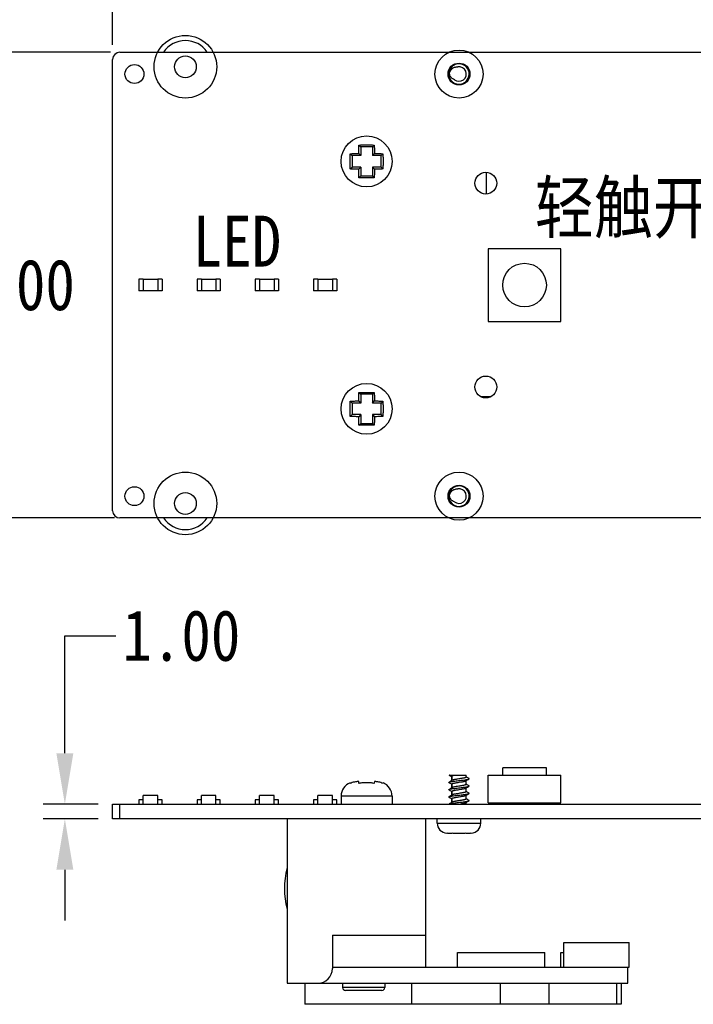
# Model space of a CAD drawing. Extents: x 0 to 297, y 0 to 210.
# Tile 19 of 23: x 55 to 101, y 102 to 169. Entities that reach past the tile are written whole.
import ezdxf

# ---------------------------------------------------------------- set-up
doc = ezdxf.new("R2010")
doc.units = 0
doc.header["$LTSCALE"] = 16.335
doc.header["$PDMODE"] = 3
doc.header["$PDSIZE"] = 8
doc.layers.get('0').update_dxf_attribs({"linetype": 'CONTINUOUS'})
doc.layers.get('DEFPOINTS').update_dxf_attribs({"linetype": 'CONTINUOUS'})
doc.layers.add('02___PRT_ALL_AXES', color=7, linetype='CONTINUOUS')
doc.layers.add('06___PRT_ALL_SURFS', color=7, linetype='CONTINUOUS')
doc.styles.get("Standard").update_dxf_attribs({"font": 'txt', "width": 0.85})
doc.styles.add('样式_1', font='txt', dxfattribs={"width": 0.85})
doc.dimstyles.get("Standard").update_dxf_attribs({"dimtxt": 3.5, "dimasz": 3.5, "dimexe": 1.5, "dimexo": 1, "dimtad": 1, "dimtxsty": 'STANDARD', "dimcen": 0.09, "dimazin": 3, "dimtol": 1, "dimtp": 0.01, "dimtm": 0.01, "dimtfac": 1, "dimtofl": 0, "dimtmove": 0, "dimatfit": 3, "dimtolj": 1})

# ---------------------------------------------------------------- blocks, each defined once
blk = doc.blocks.new('*D7')
at = {"color": 0}
for p, q in [((61.529, 167.432), (61.529, 177.077)), ((157.529, 167.432), (157.529, 177.077)), ((65.029, 175.577), (103.813, 175.577)), ((154.029, 175.577), (115.245, 175.577))]:
    blk.add_line(p, q, dxfattribs=at)
for points in [[(65.029, 176.16), (65.029, 174.993), (61.529, 175.577)], [(154.029, 176.16), (154.029, 174.993), (157.529, 175.577)]]:
    blk.add_solid(points, dxfattribs=at)
at = {"layer": 'DEFPOINTS', "color": 0}
for p in [(157.529, 175.577), (61.529, 166.432), (157.529, 166.432)]:
    blk.add_point(p, dxfattribs=at)
at = {"color": 0, "insert": (109.529, 175.577), "char_height": 3.5, "attachment_point": 5, "style": '样式_1'}
blk.add_mtext('\\A1;96.00', dxfattribs=at)
blk = doc.blocks.new('*D8')
at = {"color": 0}
for p, q in [((61.382, 166.932), (52.374, 166.932)), ((53.874, 163.432), (53.874, 153.307)), ((53.874, 138.432), (53.874, 148.557)), ((61.65, 134.932), (52.374, 134.932))]:
    blk.add_line(p, q, dxfattribs=at)
for points in [[(53.29, 163.432), (54.457, 163.432), (53.874, 166.932)], [(53.29, 138.432), (54.457, 138.432), (53.874, 134.932)]]:
    blk.add_solid(points, dxfattribs=at)
at = {"layer": 'DEFPOINTS', "color": 0}
for p in [(62.382, 166.932), (53.874, 134.932), (62.65, 134.932)]:
    blk.add_point(p, dxfattribs=at)
at = {"color": 0, "insert": (53.874, 150.932), "char_height": 3.5, "attachment_point": 5, "style": '样式_1'}
blk.add_mtext('\\A1;32.00', dxfattribs=at)
blk = doc.blocks.new('*D9')
at = {"color": 0}
for p, q in [((58.247, 118.771), (58.247, 126.841)), ((58.247, 126.841), (61.747, 126.841)), ((60.529, 115.271), (56.747, 115.271)), ((60.529, 114.271), (56.747, 114.271)), ((58.247, 110.771), (58.247, 107.271))]:
    blk.add_line(p, q, dxfattribs=at)
for points in [[(57.664, 118.771), (58.83, 118.771), (58.247, 115.271)], [(57.664, 110.771), (58.83, 110.771), (58.247, 114.271)]]:
    blk.add_solid(points, dxfattribs=at)
at = {"layer": 'DEFPOINTS', "color": 0}
for p in [(61.529, 115.271), (58.247, 114.271), (61.529, 114.271)]:
    blk.add_point(p, dxfattribs=at)
at = {"color": 0, "insert": (66.256, 126.841), "char_height": 3.5, "attachment_point": 5, "style": '样式_1'}
blk.add_mtext('\\A1;1.00', dxfattribs=at)

msp = doc.modelspace()

# ---------------------------------------------------------------- linework, layer by layer
at = {"color": 7, "linetype": 'CONTINUOUS'}
for p, q in [((61.529, 135.432), (61.529, 166.432)), ((62.029, 166.932), (157.029, 166.932)), ((84.838, 165.789), (84.763, 165.843)), ((78.456, 160.554), (78.579, 160.432)), ((78.579, 160.432), (78.579, 159.832)), ((79.379, 160.432), (78.579, 160.432)), ((79.502, 160.554), (79.379, 160.432)), ((79.379, 160.432), (79.379, 159.832)), ((77.856, 159.954), (77.979, 159.832)), ((77.979, 159.832), (77.979, 159.032)), ((78.579, 159.832), (77.979, 159.832)), ((78.579, 159.832), (78.438, 159.972)), ((79.379, 159.832), (79.52, 159.972)), ((79.979, 159.832), (79.379, 159.832)), ((80.102, 159.954), (79.979, 159.832)), ((79.979, 159.032), (79.979, 159.832)), ((77.856, 158.909), (77.979, 159.032)), ((78.579, 159.032), (77.979, 159.032)), ((78.579, 159.032), (78.438, 158.891)), ((78.579, 159.032), (78.579, 158.432)), ((79.379, 159.032), (79.379, 158.432)), ((79.379, 159.032), (79.52, 158.891)), ((79.979, 159.032), (79.379, 159.032)), ((80.102, 158.909), (79.979, 159.032)), ((78.456, 158.309), (78.579, 158.432)), ((78.579, 158.432), (79.379, 158.432)), ((79.502, 158.309), (79.379, 158.432)), ((87.329, 153.432), (87.329, 148.432)), ((92.329, 153.432), (87.329, 153.432)), ((92.329, 148.432), (92.329, 153.432)), ((63.329, 151.332), (63.329, 150.532)), ((63.629, 151.332), (63.329, 151.332)), ((63.629, 151.332), (63.629, 150.532)), ((64.629, 151.322), (63.629, 151.322)), ((64.629, 151.332), (64.629, 150.532)), ((64.929, 151.332), (64.629, 151.332)), ((64.929, 151.332), (64.929, 150.532)), ((67.329, 151.332), (67.329, 150.532)), ((67.629, 151.332), (67.329, 151.332)), ((67.629, 151.332), (67.629, 150.532)), ((68.629, 151.322), (67.629, 151.322)), ((68.629, 151.332), (68.629, 150.532)), ((68.929, 151.332), (68.629, 151.332)), ((68.929, 151.332), (68.929, 150.532)), ((71.329, 151.332), (71.329, 150.532)), ((71.629, 151.332), (71.329, 151.332)), ((71.629, 151.332), (71.629, 150.532)), ((72.629, 151.322), (71.629, 151.322)), ((72.629, 151.332), (72.629, 150.532)), ((72.929, 151.332), (72.629, 151.332)), ((72.929, 151.332), (72.929, 150.532)), ((75.329, 151.332), (75.329, 150.532)), ((75.629, 151.332), (75.329, 151.332)), ((75.629, 151.332), (75.629, 150.532)), ((76.629, 151.322), (75.629, 151.322)), ((76.629, 151.332), (76.629, 150.532)), ((76.929, 151.332), (76.629, 151.332)), ((76.929, 151.332), (76.929, 150.532)), ((63.629, 150.532), (63.329, 150.532)), ((64.629, 150.542), (63.629, 150.542)), ((64.929, 150.532), (64.629, 150.532)), ((67.629, 150.532), (67.329, 150.532)), ((68.629, 150.542), (67.629, 150.542)), ((68.929, 150.532), (68.629, 150.532)), ((71.629, 150.532), (71.329, 150.532)), ((72.629, 150.542), (71.629, 150.542)), ((72.929, 150.532), (72.629, 150.532)), ((75.629, 150.532), (75.329, 150.532)), ((76.629, 150.542), (75.629, 150.542)), ((76.929, 150.532), (76.629, 150.532)), ((87.329, 148.432), (92.329, 148.432)), ((78.456, 143.554), (78.579, 143.432)), ((78.579, 143.432), (78.579, 142.832)), ((79.379, 143.432), (78.579, 143.432)), ((79.502, 143.554), (79.379, 143.432)), ((79.379, 143.432), (79.379, 142.832)), ((77.856, 142.954), (77.979, 142.832)), ((77.979, 142.832), (77.979, 142.032)), ((78.579, 142.832), (77.979, 142.832)), ((78.579, 142.832), (78.438, 142.972)), ((79.379, 142.832), (79.52, 142.972)), ((79.979, 142.832), (79.379, 142.832)), ((80.102, 142.954), (79.979, 142.832)), ((79.979, 142.032), (79.979, 142.832)), ((77.856, 141.909), (77.979, 142.032)), ((78.579, 142.032), (77.979, 142.032)), ((78.579, 142.032), (78.438, 141.891)), ((78.456, 141.309), (78.579, 141.432)), ((78.579, 142.032), (78.579, 141.432)), ((78.579, 141.432), (79.379, 141.432)), ((79.379, 142.032), (79.379, 141.432)), ((79.379, 142.032), (79.52, 141.891)), ((79.979, 142.032), (79.379, 142.032)), ((79.502, 141.309), (79.379, 141.432)), ((80.102, 141.909), (79.979, 142.032)), ((84.838, 136.789), (84.763, 136.843)), ((157.029, 134.932), (62.029, 134.932)), ((88.329, 117.271), (88.329, 117.771)), ((91.329, 117.771), (88.329, 117.771)), ((91.329, 117.271), (91.329, 117.771)), ((84.667, 117.271), (85.829, 117.271)), ((84.675, 117.246), (84.719, 117.219)), ((84.719, 117.219), (84.771, 117.187)), ((84.829, 117.172), (84.829, 116.894)), ((85.834, 117.141), (85.829, 117.144)), ((85.892, 117.106), (85.834, 117.141)), ((85.943, 117.076), (85.892, 117.106)), ((86.016, 117.033), (85.943, 117.076)), ((87.329, 115.371), (87.329, 117.271)), ((87.329, 117.271), (92.329, 117.271)), ((92.329, 115.371), (92.329, 117.271)), ((77.856, 116.694), (77.849, 116.746)), ((78.456, 116.694), (78.438, 116.821)), ((79.52, 116.821), (79.502, 116.694)), ((80.109, 116.746), (80.102, 116.694)), ((84.688, 116.81), (84.642, 116.783)), ((84.642, 116.752), (84.714, 116.71)), ((84.741, 116.841), (84.688, 116.81)), ((84.714, 116.71), (84.765, 116.68)), ((84.79, 116.87), (84.741, 116.841)), ((84.79, 116.37), (84.741, 116.341)), ((84.765, 116.68), (84.824, 116.644)), ((84.847, 116.905), (84.79, 116.87)), ((84.847, 116.405), (84.79, 116.37)), ((84.824, 116.644), (84.829, 116.642)), ((84.829, 116.652), (84.829, 116.394)), ((85.811, 116.881), (85.869, 116.916)), ((85.811, 116.381), (85.869, 116.416)), ((85.834, 116.641), (85.829, 116.644)), ((85.892, 116.606), (85.834, 116.641)), ((85.869, 116.916), (85.918, 116.945)), ((85.869, 116.416), (85.918, 116.445)), ((85.943, 116.576), (85.892, 116.606)), ((85.918, 116.945), (85.971, 116.976)), ((85.918, 116.445), (85.971, 116.476)), ((86.016, 116.533), (85.943, 116.576)), ((85.971, 116.976), (86.016, 117.002)), ((85.971, 116.476), (86.016, 116.502)), ((63.629, 115.271), (63.629, 115.871)), ((64.629, 115.871), (63.629, 115.871)), ((64.629, 115.271), (64.629, 115.871)), ((67.629, 115.271), (67.629, 115.871)), ((68.629, 115.871), (67.629, 115.871)), ((68.629, 115.271), (68.629, 115.871)), ((71.629, 115.271), (71.629, 115.871)), ((72.629, 115.871), (71.629, 115.871)), ((72.629, 115.271), (72.629, 115.871)), ((75.629, 115.271), (75.629, 115.871)), ((76.629, 115.871), (75.629, 115.871)), ((76.629, 115.271), (76.629, 115.871)), ((77.229, 115.821), (77.229, 115.271)), ((80.729, 115.821), (77.229, 115.821)), ((80.729, 115.821), (80.729, 115.271)), ((84.688, 116.31), (84.642, 116.283)), ((84.642, 116.252), (84.714, 116.21)), ((84.688, 115.81), (84.642, 115.783)), ((84.642, 115.752), (84.714, 115.71)), ((84.741, 116.341), (84.688, 116.31)), ((84.741, 115.841), (84.688, 115.81)), ((84.714, 116.21), (84.765, 116.18)), ((84.714, 115.71), (84.765, 115.68)), ((84.79, 115.87), (84.741, 115.841)), ((84.765, 116.18), (84.824, 116.144)), ((84.765, 115.68), (84.824, 115.644)), ((84.847, 115.905), (84.79, 115.87)), ((84.824, 116.144), (84.829, 116.142)), ((84.829, 116.152), (84.829, 115.894)), ((85.811, 115.881), (85.869, 115.916)), ((85.834, 116.141), (85.829, 116.144)), ((85.892, 116.106), (85.834, 116.141)), ((85.869, 115.916), (85.918, 115.945)), ((85.943, 116.076), (85.892, 116.106)), ((85.918, 115.945), (85.971, 115.976)), ((86.016, 116.033), (85.943, 116.076)), ((85.971, 115.976), (86.016, 116.002)), ((61.529, 114.271), (61.529, 115.271)), ((61.529, 115.271), (65.573, 115.271)), ((62.029, 114.271), (62.029, 115.271)), ((63.329, 115.571), (63.329, 115.271)), ((63.629, 115.571), (63.329, 115.571)), ((64.929, 115.571), (64.629, 115.571)), ((64.929, 115.271), (64.929, 115.571)), ((67.329, 115.571), (67.329, 115.271)), ((67.629, 115.571), (67.329, 115.571)), ((67.485, 115.271), (84.852, 115.271)), ((68.929, 115.571), (68.629, 115.571)), ((68.929, 115.271), (68.929, 115.571)), ((71.329, 115.571), (71.329, 115.271)), ((71.629, 115.571), (71.329, 115.571)), ((72.929, 115.571), (72.629, 115.571)), ((72.929, 115.271), (72.929, 115.571)), ((75.329, 115.571), (75.329, 115.271)), ((75.629, 115.571), (75.329, 115.571)), ((76.929, 115.571), (76.629, 115.571)), ((76.929, 115.271), (76.929, 115.571)), ((84.688, 115.31), (84.642, 115.283)), ((84.741, 115.341), (84.688, 115.31)), ((84.79, 115.37), (84.741, 115.341)), ((84.847, 115.405), (84.79, 115.37)), ((84.824, 115.644), (84.829, 115.642)), ((84.829, 115.652), (84.829, 115.394)), ((85.811, 115.381), (85.869, 115.416)), ((85.834, 115.641), (85.829, 115.644)), ((85.892, 115.606), (85.834, 115.641)), ((85.869, 115.416), (85.918, 115.445)), ((85.943, 115.576), (85.892, 115.606)), ((85.918, 115.445), (85.971, 115.476)), ((86.016, 115.533), (85.943, 115.576)), ((85.971, 115.476), (86.016, 115.502)), ((86.354, 115.271), (109.852, 115.271)), ((87.329, 115.371), (92.329, 115.371)), ((65.533, 114.271), (61.529, 114.271)), ((146.533, 114.271), (67.525, 114.271)), ((83.029, 114.271), (83.029, 104.071)), ((83.829, 113.971), (86.829, 113.971)), ((84.488, 113.272), (84.491, 113.292)), ((84.652, 113.272), (84.65, 113.272)), ((84.697, 113.271), (84.838, 113.271)), ((84.838, 113.271), (84.841, 113.292)), ((85.817, 113.292), (85.82, 113.271)), ((85.82, 113.271), (85.961, 113.271)), ((86.008, 113.272), (86.006, 113.272)), ((86.167, 113.292), (86.17, 113.272)), ((76.629, 106.271), (76.629, 103.971)), ((76.629, 106.271), (83.029, 106.271)), ((92.529, 104.071), (92.529, 105.771)), ((85.229, 104.071), (85.229, 105.071)), ((91.218, 104.071), (91.218, 105.071)), ((92.331, 104.071), (92.331, 105.071)), ((76.629, 104.071), (97.029, 104.071)), ((96.929, 102.971), (96.929, 104.071)), ((73.529, 102.971), (96.929, 102.971)), ((74.739, 102.971), (74.739, 101.521)), ((77.329, 102.971), (77.329, 102.671)), ((80.229, 102.971), (80.229, 102.671)), ((82.059, 102.971), (82.059, 101.521)), ((88.149, 102.971), (88.149, 101.521)), ((91.489, 102.971), (91.489, 101.521)), ((96.149, 102.971), (96.149, 101.521)), ((96.469, 102.971), (96.469, 101.521)), ((80.229, 102.671), (77.329, 102.671)), ((80.029, 102.471), (77.529, 102.471))]:
    msp.add_line(p, q, dxfattribs=at)
at = {"color": 5, "linetype": 'CONTINUOUS'}
for p, q in [((65.573, 115.271), (67.485, 115.271)), ((84.852, 115.271), (86.354, 115.271)), ((67.525, 114.271), (65.533, 114.271))]:
    msp.add_line(p, q, dxfattribs=at)
at = {"color": 7, "linetype": 'CONTINUOUS'}
msp.add_lwpolyline([(84.771, 117.187), (84.82, 117.158), (84.829, 117.152)], dxfattribs=at)
at = {"color": 5, "linetype": 'CONTINUOUS'}
for centre, radius in [((66.529, 165.932), 2.15), ((85.329, 165.432), 1.65), ((66.529, 135.932), 2.15), ((85.329, 136.432), 1.65)]:
    msp.add_circle(centre, radius, dxfattribs=at)
at = {"color": 7, "linetype": 'CONTINUOUS'}
for centre, radius in [((66.529, 165.932), 0.75), ((63.029, 165.432), 0.65), ((85.329, 165.432), 0.75), ((78.979, 159.432), 1.75), ((87.169, 157.932), 0.75), ((89.829, 150.932), 1.5), ((78.979, 142.432), 1.75), ((87.169, 143.932), 0.75), ((63.029, 136.432), 0.65), ((66.529, 135.932), 0.75), ((85.329, 136.432), 0.75)]:
    msp.add_circle(centre, radius, dxfattribs=at)
at = {"color": 5, "linetype": 'CONTINUOUS'}
for centre, start, end in [((66.529, 165.932), 33.75722, 146.24278), ((66.529, 135.932), 213.75722, 326.24278)]:
    msp.add_arc(centre, 1.8, start, end, dxfattribs=at)
at = {"color": 7, "linetype": 'CONTINUOUS'}
for centre, radius, start, end in [((62.029, 166.432), 0.5, 90, 180), ((85.329, 165.432), 0.7, 145.35855, 255.39595), ((85.328, 165.432), 0.699, 144.22917, 145.35832), ((85.329, 165.432), 0.7, 78.79254, 143.99997), ((85.329, 165.432), 0.5, 230.58516, 99.31163), ((85.329, 165.432), 0.7, 257.66045, 76.52802), ((85.329, 165.433), 0.699, 76.52446, 78.79175), ((85.329, 165.432), 0.7, 255.39921, 257.66309), ((85.329, 136.432), 0.7, 145.35855, 255.39595), ((85.328, 136.432), 0.699, 144.22917, 145.35832), ((85.329, 136.432), 0.7, 78.79254, 143.99997), ((85.329, 136.432), 0.5, 230.58516, 99.31163), ((85.329, 136.432), 0.7, 257.66045, 76.52802), ((85.329, 136.433), 0.699, 76.52446, 78.79175), ((62.029, 135.432), 0.5, 180, 270), ((85.329, 136.432), 0.7, 255.39921, 257.66309), ((78.229, 115.821), 1, 112.33431, 180), ((78.455, 115.043), 1.779, 90.53836, 93.633), ((79.503, 115.043), 1.779, 86.36676, 89.4614), ((79.729, 115.821), 1, 0, 67.66569), ((84.529, 113.971), 0.7, 180, 266.65582), ((86.129, 113.971), 0.7, 273.34418, 360), ((84.697, 114.359), 1.088, 267.61035, 270.01165), ((85.961, 114.359), 1.088, 269.98835, 272.38965), ((78.329, 109.471), 5, 163.79256, 196.20744), ((75.629, 103.971), 1, 270, 360), ((77.529, 102.671), 0.2, 180, 270), ((80.029, 102.671), 0.2, 270, 360)]:
    msp.add_arc(centre, radius, start, end, dxfattribs=at)
for points, knots in [([(84.763, 165.843), (84.743, 165.81), (84.708, 165.742), (84.674, 165.632), (84.659, 165.518), (84.662, 165.441), (84.667, 165.403)], [0, 0, 0, 0, 0.250077, 0.500108, 0.75008, 1, 1, 1, 1]), ([(84.667, 165.403), (84.67, 165.439), (84.681, 165.51), (84.716, 165.612), (84.768, 165.707), (84.813, 165.763), (84.838, 165.789)], [0, 0, 0, 0, 0.250014, 0.500018, 0.750013, 1, 1, 1, 1]), ([(84.838, 165.789), (84.865, 165.813), (84.926, 165.857), (85.027, 165.903), (85.137, 165.928), (85.211, 165.929), (85.248, 165.925)], [0, 0, 0, 0, 0.250048, 0.500068, 0.750055, 1, 1, 1, 1]), ([(85.012, 165.045), (84.971, 165.059), (84.912, 165.087), (84.843, 165.139), (84.781, 165.198), (84.717, 165.284), (84.681, 165.363), (84.667, 165.403)], [0, 0, 0, 0, 0.24978, 0.374926, 0.500082, 0.75001, 1, 1, 1, 1]), ([(78.438, 159.972), (78.439, 160.072), (78.441, 160.266), (78.45, 160.46), (78.456, 160.554)], [0, 0, 0, 0, 0.512553, 1, 1, 1, 1]), ([(78.456, 160.554), (78.543, 160.557), (78.717, 160.561), (78.891, 160.562), (78.979, 160.562)], [0, 0, 0, 0, 0.497282, 1, 1, 1, 1]), ([(78.979, 160.562), (79.067, 160.562), (79.241, 160.561), (79.415, 160.557), (79.502, 160.554)], [0, 0, 0, 0, 0.502729, 1, 1, 1, 1]), ([(79.502, 160.554), (79.508, 160.46), (79.517, 160.266), (79.519, 160.072), (79.52, 159.972)], [0, 0, 0, 0, 0.487449, 1, 1, 1, 1]), ([(77.856, 158.909), (77.854, 158.996), (77.85, 159.17), (77.848, 159.432), (77.85, 159.693), (77.854, 159.868), (77.856, 159.954)], [0, 0, 0, 0, 0.248647, 0.5, 0.751353, 1, 1, 1, 1]), ([(77.856, 159.954), (77.951, 159.961), (78.145, 159.97), (78.339, 159.972), (78.438, 159.972)], [0, 0, 0, 0, 0.487411, 1, 1, 1, 1]), ([(79.52, 159.972), (79.619, 159.972), (79.813, 159.97), (80.007, 159.961), (80.102, 159.954)], [0, 0, 0, 0, 0.512593, 1, 1, 1, 1]), ([(80.102, 159.954), (80.104, 159.868), (80.108, 159.693), (80.11, 159.432), (80.108, 159.17), (80.104, 158.996), (80.102, 158.909)], [0, 0, 0, 0, 0.248647, 0.5, 0.751353, 1, 1, 1, 1]), ([(78.438, 158.891), (78.339, 158.891), (78.145, 158.894), (77.951, 158.902), (77.856, 158.909)], [0, 0, 0, 0, 0.512593, 1, 1, 1, 1]), ([(78.456, 158.309), (78.45, 158.403), (78.441, 158.597), (78.439, 158.792), (78.438, 158.891)], [0, 0, 0, 0, 0.487449, 1, 1, 1, 1]), ([(78.979, 158.302), (78.891, 158.302), (78.717, 158.303), (78.543, 158.306), (78.456, 158.309)], [0, 0, 0, 0, 0.502729, 1, 1, 1, 1]), ([(79.502, 158.309), (79.415, 158.306), (79.241, 158.303), (79.067, 158.302), (78.979, 158.302)], [0, 0, 0, 0, 0.497282, 1, 1, 1, 1]), ([(79.52, 158.891), (79.519, 158.792), (79.517, 158.597), (79.508, 158.403), (79.502, 158.309)], [0, 0, 0, 0, 0.512553, 1, 1, 1, 1]), ([(80.102, 158.909), (80.007, 158.902), (79.813, 158.894), (79.619, 158.891), (79.52, 158.891)], [0, 0, 0, 0, 0.487411, 1, 1, 1, 1]), ([(78.438, 142.972), (78.439, 143.072), (78.441, 143.266), (78.45, 143.46), (78.456, 143.554)], [0, 0, 0, 0, 0.512553, 1, 1, 1, 1]), ([(78.456, 143.554), (78.543, 143.557), (78.717, 143.561), (78.891, 143.562), (78.979, 143.562)], [0, 0, 0, 0, 0.497282, 1, 1, 1, 1]), ([(78.979, 143.562), (79.067, 143.562), (79.241, 143.561), (79.415, 143.557), (79.502, 143.554)], [0, 0, 0, 0, 0.502729, 1, 1, 1, 1]), ([(79.502, 143.554), (79.508, 143.46), (79.517, 143.266), (79.519, 143.072), (79.52, 142.972)], [0, 0, 0, 0, 0.487449, 1, 1, 1, 1]), ([(77.856, 141.909), (77.854, 141.996), (77.85, 142.17), (77.848, 142.432), (77.85, 142.693), (77.854, 142.868), (77.856, 142.954)], [0, 0, 0, 0, 0.248647, 0.5, 0.751353, 1, 1, 1, 1]), ([(77.856, 142.954), (77.951, 142.961), (78.145, 142.97), (78.339, 142.972), (78.438, 142.972)], [0, 0, 0, 0, 0.487411, 1, 1, 1, 1]), ([(79.52, 142.972), (79.619, 142.972), (79.813, 142.97), (80.007, 142.961), (80.102, 142.954)], [0, 0, 0, 0, 0.512593, 1, 1, 1, 1]), ([(80.102, 142.954), (80.104, 142.868), (80.108, 142.693), (80.11, 142.432), (80.108, 142.17), (80.104, 141.996), (80.102, 141.909)], [0, 0, 0, 0, 0.248647, 0.5, 0.751353, 1, 1, 1, 1]), ([(78.438, 141.891), (78.339, 141.891), (78.145, 141.894), (77.951, 141.902), (77.856, 141.909)], [0, 0, 0, 0, 0.512593, 1, 1, 1, 1]), ([(78.456, 141.309), (78.45, 141.403), (78.441, 141.597), (78.439, 141.792), (78.438, 141.891)], [0, 0, 0, 0, 0.487449, 1, 1, 1, 1]), ([(79.52, 141.891), (79.519, 141.792), (79.517, 141.597), (79.508, 141.403), (79.502, 141.309)], [0, 0, 0, 0, 0.512553, 1, 1, 1, 1]), ([(80.102, 141.909), (80.007, 141.902), (79.813, 141.894), (79.619, 141.891), (79.52, 141.891)], [0, 0, 0, 0, 0.487411, 1, 1, 1, 1]), ([(78.979, 141.302), (78.891, 141.302), (78.717, 141.303), (78.543, 141.306), (78.456, 141.309)], [0, 0, 0, 0, 0.502729, 1, 1, 1, 1]), ([(79.502, 141.309), (79.415, 141.306), (79.241, 141.303), (79.067, 141.302), (78.979, 141.302)], [0, 0, 0, 0, 0.497282, 1, 1, 1, 1]), ([(84.763, 136.843), (84.743, 136.81), (84.708, 136.742), (84.674, 136.632), (84.659, 136.518), (84.662, 136.441), (84.667, 136.403)], [0, 0, 0, 0, 0.250077, 0.500108, 0.75008, 1, 1, 1, 1]), ([(84.667, 136.403), (84.67, 136.439), (84.681, 136.51), (84.716, 136.612), (84.768, 136.707), (84.813, 136.763), (84.838, 136.789)], [0, 0, 0, 0, 0.250014, 0.500018, 0.750013, 1, 1, 1, 1]), ([(84.838, 136.789), (84.865, 136.813), (84.926, 136.857), (85.027, 136.903), (85.137, 136.928), (85.211, 136.929), (85.248, 136.925)], [0, 0, 0, 0, 0.250048, 0.500068, 0.750055, 1, 1, 1, 1]), ([(85.012, 136.045), (84.971, 136.059), (84.912, 136.087), (84.843, 136.139), (84.781, 136.198), (84.717, 136.284), (84.681, 136.363), (84.667, 136.403)], [0, 0, 0, 0, 0.24978, 0.374926, 0.500082, 0.75001, 1, 1, 1, 1]), ([(84.675, 117.246), (84.672, 117.247), (84.667, 117.25), (84.664, 117.255), (84.662, 117.258), (84.662, 117.262), (84.662, 117.265), (84.664, 117.268), (84.666, 117.27), (84.667, 117.271)], [0, 0, 0, 0, 0.321865, 0.447446, 0.555508, 0.654418, 0.755018, 0.867685, 1, 1, 1, 1]), ([(84.829, 117.172), (84.829, 117.175), (84.83, 117.179), (84.833, 117.188), (84.842, 117.199), (84.857, 117.211), (84.878, 117.223), (84.905, 117.235), (84.936, 117.247), (84.972, 117.259), (84.998, 117.267), (85.012, 117.271)], [0, 0, 0, 0, 0.028845, 0.059391, 0.130569, 0.220861, 0.333113, 0.467951, 0.624909, 0.802882, 1, 1, 1, 1]), ([(85.829, 117.133), (85.829, 117.131), (85.828, 117.127), (85.824, 117.122), (85.819, 117.117), (85.81, 117.111), (85.796, 117.104), (85.778, 117.097), (85.757, 117.09), (85.733, 117.083), (85.693, 117.073), (85.638, 117.061), (85.563, 117.047), (85.482, 117.033), (85.366, 117.014), (85.249, 116.996), (85.134, 116.977), (85.056, 116.963), (84.987, 116.949), (84.936, 116.937), (84.901, 116.927), (84.879, 116.919), (84.862, 116.912), (84.851, 116.907), (84.847, 116.905)], [0, 0, 0, 0, 0.007292, 0.011583, 0.016505, 0.028567, 0.043894, 0.06259, 0.08463, 0.109914, 0.138284, 0.203485, 0.278331, 0.360538, 0.447555, 0.625069, 0.710004, 0.788821, 0.859092, 0.918704, 0.943974, 0.966004, 0.984687, 1, 1, 1, 1]), ([(86.016, 117.002), (86.018, 117.003), (86.021, 117.006), (86.026, 117.01), (86.028, 117.014), (86.029, 117.018), (86.028, 117.022), (86.026, 117.026), (86.021, 117.03), (86.018, 117.032), (86.016, 117.033)], [0, 0, 0, 0, 0.164113, 0.29781, 0.406442, 0.499996, 0.593539, 0.702204, 0.835939, 1, 1, 1, 1]), ([(78.438, 116.821), (78.388, 116.821), (78.288, 116.816), (78.139, 116.793), (77.994, 116.754), (77.901, 116.716), (77.856, 116.694)], [0, 0, 0, 0, 0.250136, 0.500233, 0.750218, 1, 1, 1, 1]), ([(78.979, 116.746), (78.891, 116.746), (78.716, 116.738), (78.542, 116.713), (78.456, 116.694)], [0, 0, 0, 0, 0.500109, 1, 1, 1, 1]), ([(79.502, 116.694), (79.416, 116.713), (79.242, 116.738), (79.067, 116.746), (78.979, 116.746)], [0, 0, 0, 0, 0.499902, 1, 1, 1, 1]), ([(80.102, 116.694), (80.057, 116.716), (79.964, 116.754), (79.819, 116.793), (79.67, 116.816), (79.57, 116.821), (79.52, 116.821)], [0, 0, 0, 0, 0.249784, 0.499771, 0.749867, 1, 1, 1, 1]), ([(84.642, 116.752), (84.64, 116.753), (84.637, 116.756), (84.632, 116.76), (84.63, 116.764), (84.629, 116.768), (84.63, 116.772), (84.632, 116.776), (84.637, 116.78), (84.64, 116.782), (84.642, 116.783)], [0, 0, 0, 0, 0.164057, 0.297785, 0.406455, 0.500002, 0.59356, 0.7022, 0.835894, 1, 1, 1, 1]), ([(84.642, 116.783), (84.647, 116.786), (84.658, 116.791), (84.677, 116.798), (84.701, 116.804), (84.742, 116.814), (84.803, 116.826), (84.906, 116.842), (85.043, 116.86), (85.212, 116.879), (85.388, 116.899), (85.56, 116.919), (85.696, 116.936), (85.794, 116.95), (85.857, 116.96), (85.911, 116.971), (85.955, 116.981), (85.986, 116.989), (86.005, 116.997), (86.013, 117), (86.016, 117.002)], [0, 0, 0, 0, 0.01128, 0.025854, 0.043732, 0.064839, 0.116232, 0.178692, 0.28921, 0.413485, 0.543415, 0.670505, 0.786461, 0.837869, 0.883768, 0.923432, 0.956268, 0.981844, 0.991843, 1, 1, 1, 1]), ([(84.642, 116.283), (84.647, 116.286), (84.658, 116.291), (84.677, 116.298), (84.701, 116.304), (84.742, 116.314), (84.803, 116.326), (84.906, 116.342), (85.043, 116.36), (85.212, 116.379), (85.388, 116.399), (85.56, 116.419), (85.696, 116.436), (85.794, 116.45), (85.857, 116.46), (85.911, 116.471), (85.955, 116.481), (85.986, 116.489), (86.005, 116.497), (86.013, 116.5), (86.016, 116.502)], [0, 0, 0, 0, 0.011281, 0.025854, 0.043733, 0.06484, 0.116232, 0.178693, 0.28921, 0.413486, 0.543415, 0.670506, 0.786462, 0.83787, 0.883768, 0.923432, 0.956269, 0.981844, 0.991844, 1, 1, 1, 1]), ([(84.829, 116.652), (84.829, 116.655), (84.83, 116.659), (84.834, 116.663), (84.839, 116.668), (84.848, 116.675), (84.862, 116.682), (84.88, 116.689), (84.901, 116.696), (84.925, 116.703), (84.965, 116.713), (85.02, 116.725), (85.095, 116.739), (85.176, 116.753), (85.292, 116.772), (85.409, 116.79), (85.524, 116.809), (85.602, 116.823), (85.671, 116.837), (85.722, 116.849), (85.757, 116.859), (85.779, 116.866), (85.796, 116.873), (85.807, 116.878), (85.811, 116.881)], [0, 0, 0, 0, 0.007289, 0.01158, 0.016502, 0.028567, 0.043891, 0.062587, 0.084626, 0.109907, 0.138278, 0.203476, 0.278322, 0.36053, 0.447546, 0.625058, 0.71, 0.788822, 0.859092, 0.918703, 0.943973, 0.966002, 0.984687, 1, 1, 1, 1]), ([(84.829, 116.152), (84.829, 116.155), (84.83, 116.159), (84.834, 116.163), (84.839, 116.168), (84.848, 116.175), (84.862, 116.182), (84.88, 116.189), (84.901, 116.196), (84.925, 116.203), (84.965, 116.213), (85.02, 116.225), (85.095, 116.239), (85.176, 116.253), (85.292, 116.272), (85.409, 116.29), (85.524, 116.309), (85.602, 116.323), (85.671, 116.337), (85.722, 116.349), (85.757, 116.359), (85.779, 116.366), (85.796, 116.373), (85.807, 116.378), (85.811, 116.381)], [0, 0, 0, 0, 0.007289, 0.01158, 0.016502, 0.028566, 0.04389, 0.062586, 0.084626, 0.109908, 0.138278, 0.203476, 0.278321, 0.360527, 0.447541, 0.625053, 0.709994, 0.788817, 0.859088, 0.9187, 0.943971, 0.966001, 0.984686, 1, 1, 1, 1]), ([(85.829, 116.633), (85.829, 116.631), (85.828, 116.627), (85.824, 116.622), (85.819, 116.617), (85.81, 116.611), (85.796, 116.604), (85.778, 116.597), (85.757, 116.59), (85.733, 116.583), (85.693, 116.573), (85.638, 116.561), (85.563, 116.547), (85.482, 116.533), (85.366, 116.514), (85.249, 116.496), (85.134, 116.477), (85.056, 116.463), (84.987, 116.449), (84.936, 116.437), (84.901, 116.427), (84.879, 116.419), (84.862, 116.412), (84.851, 116.407), (84.847, 116.405)], [0, 0, 0, 0, 0.007289, 0.011581, 0.016502, 0.028568, 0.043894, 0.062592, 0.084634, 0.109917, 0.138289, 0.203488, 0.278337, 0.360549, 0.447571, 0.625078, 0.710011, 0.788828, 0.859096, 0.918706, 0.943977, 0.966004, 0.984688, 1, 1, 1, 1]), ([(86.016, 116.502), (86.018, 116.503), (86.021, 116.506), (86.026, 116.51), (86.028, 116.514), (86.029, 116.518), (86.028, 116.522), (86.026, 116.526), (86.021, 116.53), (86.018, 116.532), (86.016, 116.533)], [0, 0, 0, 0, 0.164111, 0.297828, 0.406451, 0.499997, 0.593535, 0.702181, 0.835924, 1, 1, 1, 1]), ([(84.642, 116.252), (84.64, 116.253), (84.637, 116.256), (84.632, 116.26), (84.63, 116.264), (84.629, 116.268), (84.63, 116.272), (84.632, 116.276), (84.637, 116.28), (84.64, 116.282), (84.642, 116.283)], [0, 0, 0, 0, 0.16406, 0.297773, 0.406443, 0.5, 0.593561, 0.70222, 0.835918, 1, 1, 1, 1]), ([(84.642, 115.752), (84.64, 115.753), (84.637, 115.756), (84.632, 115.76), (84.63, 115.764), (84.629, 115.768), (84.63, 115.772), (84.632, 115.776), (84.637, 115.78), (84.64, 115.782), (84.642, 115.783)], [0, 0, 0, 0, 0.164081, 0.29778, 0.406437, 0.499999, 0.593556, 0.702226, 0.835939, 1, 1, 1, 1]), ([(84.642, 115.783), (84.647, 115.786), (84.658, 115.791), (84.677, 115.798), (84.701, 115.804), (84.742, 115.814), (84.803, 115.826), (84.906, 115.842), (85.043, 115.86), (85.212, 115.879), (85.388, 115.899), (85.56, 115.919), (85.696, 115.936), (85.794, 115.95), (85.857, 115.96), (85.911, 115.971), (85.955, 115.981), (85.986, 115.989), (86.005, 115.997), (86.013, 116), (86.016, 116.002)], [0, 0, 0, 0, 0.011281, 0.025855, 0.043733, 0.06484, 0.116233, 0.178693, 0.289211, 0.413486, 0.543415, 0.670506, 0.786462, 0.837871, 0.883768, 0.923432, 0.956269, 0.981844, 0.991844, 1, 1, 1, 1]), ([(84.829, 115.652), (84.829, 115.655), (84.83, 115.659), (84.834, 115.663), (84.839, 115.668), (84.848, 115.675), (84.862, 115.682), (84.88, 115.689), (84.901, 115.696), (84.925, 115.703), (84.965, 115.713), (85.02, 115.725), (85.095, 115.739), (85.176, 115.753), (85.292, 115.772), (85.409, 115.79), (85.524, 115.809), (85.602, 115.823), (85.671, 115.837), (85.722, 115.849), (85.757, 115.859), (85.779, 115.866), (85.796, 115.873), (85.807, 115.878), (85.811, 115.881)], [0, 0, 0, 0, 0.007289, 0.01158, 0.016502, 0.028566, 0.04389, 0.062587, 0.084627, 0.109909, 0.13828, 0.203478, 0.278322, 0.360526, 0.447539, 0.625051, 0.709992, 0.788814, 0.859085, 0.918698, 0.94397, 0.966, 0.984686, 1, 1, 1, 1]), ([(85.829, 116.133), (85.829, 116.131), (85.828, 116.127), (85.824, 116.122), (85.819, 116.117), (85.81, 116.111), (85.796, 116.104), (85.778, 116.097), (85.757, 116.09), (85.733, 116.083), (85.693, 116.073), (85.638, 116.061), (85.563, 116.047), (85.482, 116.033), (85.366, 116.014), (85.249, 115.996), (85.134, 115.977), (85.056, 115.963), (84.987, 115.949), (84.936, 115.937), (84.901, 115.927), (84.879, 115.919), (84.862, 115.912), (84.851, 115.907), (84.847, 115.905)], [0, 0, 0, 0, 0.007289, 0.011581, 0.016502, 0.028568, 0.043895, 0.062593, 0.084635, 0.109919, 0.138292, 0.203492, 0.27834, 0.360552, 0.447572, 0.62508, 0.710011, 0.788827, 0.859094, 0.918705, 0.943976, 0.966004, 0.984688, 1, 1, 1, 1]), ([(86.016, 116.002), (86.018, 116.003), (86.021, 116.006), (86.026, 116.01), (86.028, 116.014), (86.029, 116.018), (86.028, 116.022), (86.026, 116.026), (86.021, 116.03), (86.018, 116.032), (86.016, 116.033)], [0, 0, 0, 0, 0.164095, 0.297833, 0.406459, 0.499999, 0.59354, 0.702166, 0.835904, 1, 1, 1, 1]), ([(85.829, 115.633), (85.829, 115.631), (85.828, 115.627), (85.824, 115.622), (85.819, 115.617), (85.81, 115.611), (85.796, 115.604), (85.778, 115.597), (85.757, 115.59), (85.733, 115.583), (85.693, 115.573), (85.638, 115.561), (85.563, 115.547), (85.482, 115.533), (85.366, 115.514), (85.249, 115.496), (85.134, 115.477), (85.056, 115.463), (84.987, 115.449), (84.936, 115.437), (84.901, 115.427), (84.879, 115.419), (84.862, 115.412), (84.851, 115.407), (84.847, 115.405)], [0, 0, 0, 0, 0.007289, 0.011581, 0.016502, 0.028568, 0.043895, 0.062593, 0.084636, 0.109919, 0.138293, 0.203492, 0.278339, 0.36055, 0.44757, 0.625079, 0.71001, 0.788825, 0.859093, 0.918704, 0.943975, 0.966003, 0.984687, 1, 1, 1, 1]), ([(85.453, 115.297), (85.494, 115.304), (85.553, 115.314), (85.628, 115.328), (85.677, 115.338), (85.721, 115.349), (85.758, 115.359), (85.787, 115.369), (85.804, 115.377), (85.811, 115.381)], [0, 0, 0, 0, 0.334546, 0.48622, 0.624112, 0.746022, 0.850113, 0.935006, 1, 1, 1, 1]), ([(84.491, 113.292), (84.525, 113.285), (84.593, 113.274), (84.663, 113.271), (84.697, 113.271)], [0, 0, 0, 0, 0.499937, 1, 1, 1, 1]), ([(84.841, 113.292), (84.922, 113.282), (85.044, 113.275), (85.207, 113.273), (85.288, 113.272), (85.329, 113.272)], [0, 0, 0, 0, 0.499907, 0.749952, 1, 1, 1, 1]), ([(85.329, 113.272), (85.37, 113.272), (85.451, 113.273), (85.614, 113.275), (85.736, 113.282), (85.817, 113.292)], [0, 0, 0, 0, 0.250048, 0.500093, 1, 1, 1, 1]), ([(85.961, 113.271), (85.995, 113.271), (86.065, 113.274), (86.133, 113.285), (86.167, 113.292)], [0, 0, 0, 0, 0.500063, 1, 1, 1, 1])]:
    msp.add_open_spline(points, degree=3, knots=knots, dxfattribs=at)
at = {"layer": '02___PRT_ALL_AXES', "color": 7, "linetype": 'CONTINUOUS'}
for p, q in [((84.829, 116.894), (84.829, 117.172)), ((85.829, 117.133), (85.829, 117.271)), ((84.829, 116.394), (84.829, 116.652)), ((85.829, 116.633), (85.829, 116.892)), ((85.829, 116.133), (85.829, 116.392)), ((84.829, 115.894), (84.829, 116.152)), ((85.829, 115.633), (85.829, 115.892)), ((84.829, 115.394), (84.829, 115.652)), ((85.829, 115.271), (85.829, 115.392)), ((83.829, 113.971), (83.829, 114.271)), ((86.829, 113.971), (86.829, 114.271)), ((77.329, 102.971), (77.329, 102.671)), ((80.229, 102.971), (80.229, 102.671))]:
    msp.add_line(p, q, dxfattribs=at)
for points, knots in [([(84.642, 115.283), (84.647, 115.286), (84.658, 115.291), (84.677, 115.298), (84.701, 115.304), (84.742, 115.314), (84.803, 115.326), (84.906, 115.342), (85.043, 115.36), (85.212, 115.379), (85.388, 115.399), (85.56, 115.419), (85.696, 115.436), (85.794, 115.45), (85.857, 115.46), (85.911, 115.471), (85.955, 115.481), (85.986, 115.489), (86.005, 115.497), (86.013, 115.5), (86.016, 115.502)], [0, 0, 0, 0, 0.011279, 0.025855, 0.04373, 0.06484, 0.116232, 0.178691, 0.28921, 0.413485, 0.543414, 0.670506, 0.786462, 0.83787, 0.883767, 0.923432, 0.956269, 0.981842, 0.991844, 1, 1, 1, 1]), ([(86.016, 115.502), (86.018, 115.503), (86.021, 115.506), (86.026, 115.51), (86.028, 115.514), (86.029, 115.518), (86.028, 115.522), (86.026, 115.526), (86.021, 115.53), (86.018, 115.532), (86.016, 115.533)], [0, 0, 0, 0, 0.164067, 0.297806, 0.406462, 0.500001, 0.593552, 0.702178, 0.835887, 1, 1, 1, 1])]:
    msp.add_open_spline(points, degree=3, knots=knots, dxfattribs=at)
at = {"layer": '06___PRT_ALL_SURFS', "color": 7, "linetype": 'CONTINUOUS'}
for p, q in [((87.19, 158.682), (87.19, 157.182)), ((87.471, 143.247), (86.867, 143.247)), ((73.529, 114.271), (73.529, 102.971)), ((92.529, 105.771), (97.029, 105.771)), ((97.029, 104.071), (97.029, 105.771)), ((85.229, 105.071), (91.218, 105.071)), ((92.331, 105.071), (92.529, 105.071)), ((96.469, 101.521), (74.739, 101.521))]:
    msp.add_line(p, q, dxfattribs=at)

# ---------------------------------------------------------------- texts
at = {"color": 2, "linetype": 'CONTINUOUS', "char_height": 3.5, "width": 23.8, "attachment_point": 3}
for s, insert in [('{\\fSimSun|b0|i0|c134|p2;\\C5;轻触开关}', (106.765, 158.021)), ('{\\fSimSun|b0|i0|c0|p2;\\C5;LED}', (73.11, 155.703))]:
    msp.add_mtext(s, dxfattribs=dict(at, insert=insert))

# ---------------------------------------------------------------- dimensions: what is measured, and where the dimension line sits
at = {"color": 3}
dim = msp.add_linear_dim(base=(157.529, 175.577), p1=(61.529, 166.432), p2=(157.529, 166.432), dimstyle='STANDARD', override={"dimtad": 0, "dimtih": 1, "dimtoh": 1, "dimzin": 0, "dimdsep": 46, "dimtxsty": '样式_1', "dimcen": 2.673, "dimadec": 1, "dimtol": 0, "dimtzin": 0}, dxfattribs=at)
dim.commit()
dim.dimension.update_dxf_attribs({"geometry": '*D7', "text_midpoint": (109.529, 175.577)})
dim = msp.add_linear_dim(base=(53.874, 134.932), p1=(62.382, 166.932), p2=(62.65, 134.932), angle=90, dimstyle='STANDARD', override={"dimtad": 0, "dimtih": 1, "dimtoh": 1, "dimzin": 0, "dimdsep": 46, "dimtxsty": '样式_1', "dimcen": 2.673, "dimadec": 1, "dimtol": 0, "dimtzin": 0}, dxfattribs=at)
dim.commit()
dim.dimension.update_dxf_attribs({"geometry": '*D8', "text_midpoint": (53.874, 150.932)})
dim = msp.add_linear_dim(base=(58.247, 114.271), p1=(61.529, 115.271), p2=(61.529, 114.271), angle=90, dimstyle='STANDARD', override={"dimtad": 0, "dimtih": 1, "dimtoh": 1, "dimzin": 0, "dimdsep": 46, "dimtxsty": '样式_1', "dimcen": 2.673, "dimadec": 1, "dimtol": 0, "dimtzin": 0}, dxfattribs=at)
dim.commit()
dim.dimension.update_dxf_attribs({"geometry": '*D9', "text_midpoint": (66.256, 126.841), "dimtype": 160})

doc.saveas('drawing.dxf')
